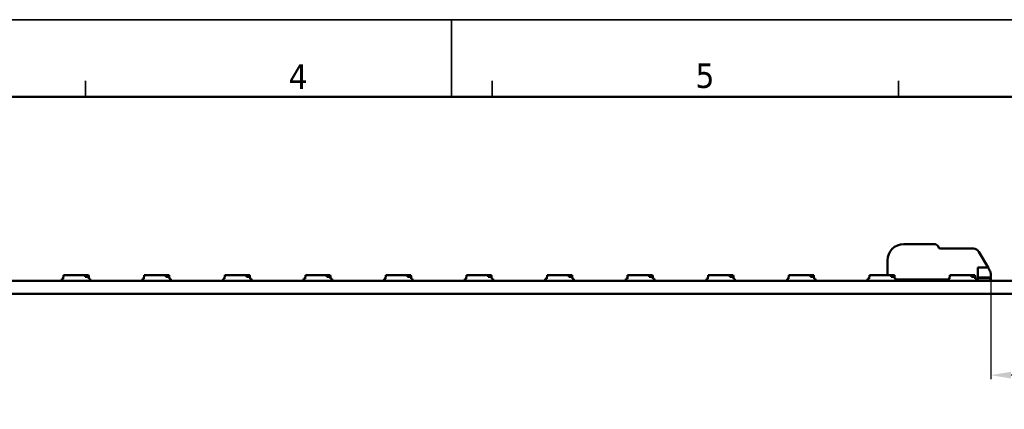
# Model space of a CAD drawing. Header units: millimetres. Extents: x 0 to 420, y 0 to 296.
# Tile 15 of 16: x 157 to 278, y 249 to 296. Entities that reach past the tile are written whole.
import ezdxf

# ---------------------------------------------------------------- set-up
doc = ezdxf.new("R2010")
doc.units = ezdxf.units.MM
doc.layers.get('0').update_dxf_attribs({"lineweight": 25})
for name, color, linetype, lineweight in [('Dimensions(ISO)', 7, 'Continuous', 25), ('Sketch Geometry(ISO)', 7, 'Continuous', 50), ('Symbols(ISO)', 7, 'Continuous', 25), ('Visible Edges(ISO)', 7, 'Continuous', 50)]:
    doc.layers.add(name, color=color, linetype=linetype, lineweight=lineweight)
doc.styles.add('LG.Philips.Title', font='verdana.ttf', dxfattribs={"width": 0.9})
doc.styles.add('Philips-dimensions', font='verdana.ttf')
doc.dimstyles.new('Philips-Oss', dxfattribs={"dimtxt": 2.5, "dimasz": 2.5, "dimexe": 0.5, "dimexo": 0, "dimgap": 0.5, "dimtad": 1, "dimtoh": 1, "dimrnd": 1e-08, "dimdsep": 46, "dimtxsty": 'Philips-dimensions', "dimcen": 0.09, "dimdle": 10, "dimclrd": 7, "dimclre": 7, "dimclrt": 7, "dimazin": 2, "dimtfac": 1, "dimtmove": 0, "dimatfit": 3, "dimfxl": 1, "dimtolj": 1, "dimlwd": 25, "dimlwe": 25, "dimarcsym": 0})

# ---------------------------------------------------------------- blocks, each defined once
blk = doc.blocks.new('Borders A3')
at = {"layer": 'Sketch Geometry(ISO)', "color": 7, "linetype": 'Continuous', "lineweight": 35}
for p, q in [((419.5, 296.5), (0.5, 296.5)), ((210, 296.5), (210, 287)), ((165, 289), (165, 287)), ((215, 289), (215, 287)), ((265, 289), (265, 287))]:
    blk.add_line(p, q, dxfattribs=at)
at = {"layer": 'Sketch Geometry(ISO)', "color": 1, "linetype": 'Continuous', "lineweight": 50, "true_color": 0xff0000}
blk.add_line((410, 287), (20, 287), dxfattribs=at)
at = {"layer": 'Symbols(ISO)', "color": 3, "true_color": 0x00ff00, "char_height": 3, "attachment_point": 7, "style": 'LG.Philips.Title'}
for s, insert in [('\\fVerdana|b0|i0;\\H3.0000;4', (190, 288)), ('\\fVerdana|b0|i0;\\H3.0000;5', (240, 288.06))]:
    blk.add_mtext(s, dxfattribs=dict(at, insert=insert))
blk = doc.blocks.new('*D32')
at = {"layer": 'Defpoints', "color": 0, "linetype": 'Continuous', "transparency": 16777216}
for p in [(276.32, 264.8), (348.3, 262.8), (276.32, 252.8)]:
    blk.add_point(p, dxfattribs=at)
at = {"layer": 'Dimensions(ISO)', "color": 7, "linetype": 'Continuous', "lineweight": 25, "transparency": 16777216}
for p, q in [((276.32, 264.8), (276.32, 252.3)), ((348.3, 262.8), (348.3, 252.3)), ((345.8, 252.8), (278.82, 252.8))]:
    blk.add_line(p, q, dxfattribs=at)
at = {"layer": 'Dimensions(ISO)', "color": 7, "linetype": 'Continuous', "transparency": 16777216}
for points in [[(278.82, 253.22), (278.82, 252.39), (276.32, 252.8)], [(345.8, 253.22), (345.8, 252.39), (348.3, 252.8)]]:
    blk.add_solid(points, dxfattribs=at)
at = {"layer": 'Dimensions(ISO)', "color": 7, "linetype": 'Continuous', "lineweight": 25, "transparency": 16777216, "insert": (304.06, 255.99), "char_height": 2.5, "attachment_point": 1, "style": 'Philips-dimensions'}
blk.add_mtext('\\A1;71.98 ref.', dxfattribs=at)

msp = doc.modelspace()

# ---------------------------------------------------------------- linework, layer by layer
at = {"layer": 'Visible Edges(ISO)'}
for p, q in [((265.616, 268.905), (269.41, 268.905)), ((269.843, 268.655), (269.958, 268.455)), ((270.132, 268.355), (274.216, 268.355)), ((274.866, 267.98), (275.991, 266.03)), ((263.616, 265.105), (263.616, 266.905)), ((274.716, 266.03), (274.716, 264.555)), ((274.716, 266.03), (275.991, 266.03)), ((276.216, 265.642), (275.991, 266.03)), ((276.316, 264.805), (276.316, 265.267)), ((348.296, 264.405), (80.596, 264.405)), ((162.113, 264.656), (162.288, 264.656)), ((162.113, 264.405), (162.113, 264.656)), ((162.188, 264.655), (162.288, 264.655)), ((162.188, 264.415), (162.188, 264.655)), ((162.188, 264.415), (165.538, 264.415)), ((162.288, 264.655), (162.327, 265.105)), ((162.313, 264.405), (162.313, 264.415)), ((162.327, 265.105), (164.988, 265.105)), ((163.213, 264.405), (163.213, 264.415)), ((163.763, 264.405), (163.763, 264.415)), ((164.988, 265.105), (165.398, 265.105)), ((164.988, 264.905), (164.988, 265.105)), ((165.416, 264.905), (164.988, 264.905)), ((165.398, 265.105), (165.416, 264.905)), ((165.413, 264.405), (165.413, 264.415)), ((165.416, 264.905), (165.438, 264.655)), ((165.438, 264.656), (165.613, 264.656)), ((165.438, 264.655), (165.538, 264.655)), ((165.538, 264.415), (165.538, 264.655)), ((165.613, 264.405), (165.613, 264.656)), ((172.02, 264.656), (172.195, 264.656)), ((172.02, 264.405), (172.02, 264.656)), ((172.095, 264.655), (172.195, 264.655)), ((172.095, 264.415), (172.095, 264.655)), ((172.095, 264.415), (175.445, 264.415)), ((172.195, 264.655), (172.234, 265.105)), ((172.22, 264.405), (172.22, 264.415)), ((172.234, 265.105), (174.895, 265.105)), ((173.12, 264.405), (173.12, 264.415)), ((173.67, 264.405), (173.67, 264.415)), ((174.895, 265.105), (175.306, 265.105)), ((174.895, 264.905), (174.895, 265.105)), ((175.323, 264.905), (174.895, 264.905)), ((175.306, 265.105), (175.323, 264.905)), ((175.32, 264.405), (175.32, 264.415)), ((175.323, 264.905), (175.345, 264.655)), ((175.345, 264.656), (175.52, 264.656)), ((175.345, 264.655), (175.445, 264.655)), ((175.445, 264.415), (175.445, 264.655)), ((175.52, 264.405), (175.52, 264.656)), ((181.928, 264.656), (182.103, 264.656)), ((181.928, 264.405), (181.928, 264.656)), ((182.003, 264.655), (182.103, 264.655)), ((182.003, 264.415), (182.003, 264.655)), ((182.003, 264.415), (185.353, 264.415)), ((182.103, 264.655), (182.142, 265.105)), ((182.128, 264.405), (182.128, 264.415)), ((182.142, 265.105), (184.803, 265.105)), ((183.028, 264.405), (183.028, 264.415)), ((183.578, 264.405), (183.578, 264.415)), ((184.803, 265.105), (185.213, 265.105)), ((184.803, 264.905), (184.803, 265.105)), ((185.231, 264.905), (184.803, 264.905)), ((185.213, 265.105), (185.231, 264.905)), ((185.228, 264.405), (185.228, 264.415)), ((185.231, 264.905), (185.253, 264.655)), ((185.252, 264.656), (185.428, 264.656)), ((185.253, 264.655), (185.353, 264.655)), ((185.353, 264.415), (185.353, 264.655)), ((185.428, 264.405), (185.428, 264.656)), ((191.835, 264.656), (192.01, 264.656)), ((191.835, 264.405), (191.835, 264.656)), ((191.91, 264.655), (192.01, 264.655)), ((191.91, 264.415), (191.91, 264.655)), ((191.91, 264.415), (195.26, 264.415)), ((192.01, 264.655), (192.049, 265.105)), ((192.035, 264.405), (192.035, 264.415)), ((192.049, 265.105), (194.71, 265.105)), ((192.935, 264.405), (192.935, 264.415)), ((193.485, 264.405), (193.485, 264.415)), ((194.71, 265.105), (195.121, 265.105)), ((194.71, 264.905), (194.71, 265.105)), ((195.138, 264.905), (194.71, 264.905)), ((195.121, 265.105), (195.138, 264.905)), ((195.135, 264.405), (195.135, 264.415)), ((195.138, 264.905), (195.16, 264.655)), ((195.16, 264.656), (195.335, 264.656)), ((195.16, 264.655), (195.26, 264.655)), ((195.26, 264.415), (195.26, 264.655)), ((195.335, 264.405), (195.335, 264.656)), ((201.742, 264.656), (201.917, 264.656)), ((201.742, 264.405), (201.742, 264.656)), ((201.817, 264.655), (201.917, 264.655)), ((201.817, 264.415), (201.817, 264.655)), ((201.817, 264.415), (205.167, 264.415)), ((201.917, 264.655), (201.957, 265.105)), ((201.942, 264.405), (201.942, 264.415)), ((201.957, 265.105), (204.617, 265.105)), ((202.842, 264.405), (202.842, 264.415)), ((203.392, 264.405), (203.392, 264.415)), ((204.617, 265.105), (205.028, 265.105)), ((204.617, 264.905), (204.617, 265.105)), ((205.045, 264.905), (204.617, 264.905)), ((205.028, 265.105), (205.045, 264.905)), ((205.042, 264.405), (205.042, 264.415)), ((205.045, 264.905), (205.067, 264.655)), ((205.067, 264.656), (205.242, 264.656)), ((205.067, 264.655), (205.167, 264.655)), ((205.167, 264.415), (205.167, 264.655)), ((205.242, 264.405), (205.242, 264.656)), ((211.65, 264.656), (211.825, 264.656)), ((211.65, 264.405), (211.65, 264.656)), ((211.725, 264.655), (211.825, 264.655)), ((211.725, 264.415), (211.725, 264.655)), ((211.725, 264.415), (215.075, 264.415)), ((211.825, 264.655), (211.864, 265.105)), ((211.85, 264.405), (211.85, 264.415)), ((211.864, 265.105), (214.525, 265.105)), ((212.75, 264.405), (212.75, 264.415)), ((213.3, 264.405), (213.3, 264.415)), ((214.525, 265.105), (214.935, 265.105)), ((214.525, 264.905), (214.525, 265.105)), ((214.953, 264.905), (214.525, 264.905)), ((214.935, 265.105), (214.953, 264.905)), ((214.95, 264.405), (214.95, 264.415)), ((214.953, 264.905), (214.975, 264.655)), ((214.975, 264.656), (215.15, 264.656)), ((214.975, 264.655), (215.075, 264.655)), ((215.075, 264.415), (215.075, 264.655)), ((215.15, 264.405), (215.15, 264.656)), ((221.557, 264.656), (221.732, 264.656)), ((221.557, 264.405), (221.557, 264.656)), ((221.632, 264.655), (221.732, 264.655)), ((221.632, 264.415), (221.632, 264.655)), ((221.632, 264.415), (224.982, 264.415)), ((221.732, 264.655), (221.771, 265.105)), ((221.757, 264.405), (221.757, 264.415)), ((221.771, 265.105), (224.432, 265.105)), ((222.657, 264.405), (222.657, 264.415)), ((223.207, 264.405), (223.207, 264.415)), ((224.432, 265.105), (224.843, 265.105)), ((224.432, 264.905), (224.432, 265.105)), ((224.86, 264.905), (224.432, 264.905)), ((224.843, 265.105), (224.86, 264.905)), ((224.857, 264.405), (224.857, 264.415)), ((224.86, 264.905), (224.882, 264.655)), ((224.882, 264.656), (225.057, 264.656)), ((224.882, 264.655), (224.982, 264.655)), ((224.982, 264.415), (224.982, 264.655)), ((225.057, 264.405), (225.057, 264.656)), ((231.465, 264.656), (231.64, 264.656)), ((231.465, 264.405), (231.465, 264.656)), ((231.54, 264.655), (231.64, 264.655)), ((231.54, 264.415), (231.54, 264.655)), ((231.54, 264.415), (234.89, 264.415)), ((231.64, 264.655), (231.679, 265.105)), ((231.665, 264.405), (231.665, 264.415)), ((231.679, 265.105), (234.34, 265.105)), ((232.565, 264.405), (232.565, 264.415)), ((233.115, 264.405), (233.115, 264.415)), ((234.34, 265.105), (234.75, 265.105)), ((234.34, 264.905), (234.34, 265.105)), ((234.768, 264.905), (234.34, 264.905)), ((234.75, 265.105), (234.768, 264.905)), ((234.765, 264.405), (234.765, 264.415)), ((234.768, 264.905), (234.79, 264.655)), ((234.789, 264.656), (234.965, 264.656)), ((234.79, 264.655), (234.89, 264.655)), ((234.89, 264.415), (234.89, 264.655)), ((234.965, 264.405), (234.965, 264.656)), ((241.372, 264.656), (241.547, 264.656)), ((241.372, 264.405), (241.372, 264.656)), ((241.447, 264.655), (241.547, 264.655)), ((241.447, 264.415), (241.447, 264.655)), ((241.447, 264.415), (244.797, 264.415)), ((241.547, 264.655), (241.586, 265.105)), ((241.572, 264.405), (241.572, 264.415)), ((241.586, 265.105), (244.247, 265.105)), ((242.472, 264.405), (242.472, 264.415)), ((243.022, 264.405), (243.022, 264.415)), ((244.247, 265.105), (244.658, 265.105)), ((244.247, 264.905), (244.247, 265.105)), ((244.675, 264.905), (244.247, 264.905)), ((244.658, 265.105), (244.675, 264.905)), ((244.672, 264.405), (244.672, 264.415)), ((244.675, 264.905), (244.697, 264.655)), ((244.697, 264.656), (244.872, 264.656)), ((244.697, 264.655), (244.797, 264.655)), ((244.797, 264.415), (244.797, 264.655)), ((244.872, 264.405), (244.872, 264.656)), ((251.279, 264.656), (251.454, 264.656)), ((251.279, 264.405), (251.279, 264.656)), ((251.354, 264.655), (251.454, 264.655)), ((251.354, 264.415), (251.354, 264.655)), ((251.354, 264.415), (254.704, 264.415)), ((251.454, 264.655), (251.494, 265.105)), ((251.479, 264.405), (251.479, 264.415)), ((251.494, 265.105), (254.154, 265.105)), ((252.379, 264.405), (252.379, 264.415)), ((252.929, 264.405), (252.929, 264.415)), ((254.154, 265.105), (254.565, 265.105)), ((254.154, 264.905), (254.154, 265.105)), ((254.582, 264.905), (254.154, 264.905)), ((254.565, 265.105), (254.582, 264.905)), ((254.579, 264.405), (254.579, 264.415)), ((254.582, 264.905), (254.604, 264.655)), ((254.604, 264.656), (254.779, 264.656)), ((254.604, 264.655), (254.704, 264.655)), ((254.704, 264.415), (254.704, 264.655)), ((254.779, 264.405), (254.779, 264.656)), ((261.187, 264.656), (261.362, 264.656)), ((261.187, 264.405), (261.187, 264.656)), ((261.262, 264.655), (261.362, 264.655)), ((261.262, 264.415), (261.262, 264.655)), ((261.262, 264.415), (264.612, 264.415)), ((261.362, 264.655), (261.401, 265.105)), ((261.387, 264.405), (261.387, 264.415)), ((261.401, 265.105), (264.062, 265.105)), ((262.287, 264.405), (262.287, 264.415)), ((262.837, 264.405), (262.837, 264.415)), ((264.062, 265.105), (264.472, 265.105)), ((264.062, 264.905), (264.062, 265.105)), ((264.49, 264.905), (264.062, 264.905)), ((264.472, 265.105), (264.49, 264.905)), ((264.487, 264.405), (264.487, 264.415)), ((264.49, 264.905), (264.512, 264.655)), ((264.512, 264.656), (264.687, 264.656)), ((264.512, 264.655), (264.612, 264.655)), ((264.612, 264.415), (264.612, 264.655)), ((264.687, 264.405), (264.687, 264.656)), ((271.094, 264.555), (264.687, 264.555)), ((271.094, 264.656), (271.269, 264.656)), ((271.094, 264.405), (271.094, 264.656)), ((271.169, 264.655), (271.269, 264.655)), ((271.169, 264.415), (271.169, 264.655)), ((271.169, 264.415), (274.519, 264.415)), ((271.269, 264.655), (271.308, 265.105)), ((271.294, 264.405), (271.294, 264.415)), ((271.308, 265.105), (273.969, 265.105)), ((272.194, 264.405), (272.194, 264.415)), ((272.744, 264.405), (272.744, 264.415)), ((273.969, 265.105), (274.38, 265.105)), ((273.969, 264.905), (273.969, 265.105)), ((274.397, 264.905), (273.969, 264.905)), ((274.38, 265.105), (274.397, 264.905)), ((274.394, 264.405), (274.394, 264.415)), ((274.397, 264.905), (274.419, 264.655)), ((274.419, 264.656), (274.594, 264.656)), ((274.419, 264.655), (274.519, 264.655)), ((274.519, 264.415), (274.519, 264.655)), ((274.594, 264.405), (274.594, 264.656)), ((274.716, 264.555), (274.594, 264.555)), ((276.316, 264.805), (274.716, 264.805)), ((274.716, 264.705), (276.316, 264.705)), ((276.316, 264.555), (276.166, 264.405)), ((276.316, 264.705), (276.316, 264.555)), ((348.296, 262.805), (80.596, 262.805))]:
    msp.add_line(p, q, dxfattribs=at)
for centre, radius, start, end in [((265.616, 266.905), 2, 90, 180), ((269.41, 268.405), 0.5, 30, 90), ((270.132, 268.555), 0.2, 210, 270), ((274.216, 267.605), 0.75, 30, 90), ((264.916, 265.155), 0.75, 270, 306.8699), ((272.449, 265.005), 0.6, 259.52469, 270)]:
    msp.add_arc(centre, radius, start, end, dxfattribs=at)
msp.add_open_spline([(276.216, 265.642), (276.224, 265.627), (276.232, 265.613), (276.291, 265.492), (276.316, 265.368), (276.316, 265.267)], degree=3, knots=[0.078278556, 0.078278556, 0.078278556, 0.078278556, 0.083769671, 0.083769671, 0.125939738, 0.125939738, 0.125939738, 0.125939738], dxfattribs=at)

# ---------------------------------------------------------------- block references
msp.add_blockref('Borders A3', (0, 0))

# ---------------------------------------------------------------- dimensions: what is measured, and where the dimension line sits
at = {"layer": 'Dimensions(ISO)', "color": 7, "linetype": 'Continuous', "lineweight": 25}
dim = msp.add_linear_dim(base=(276.316, 252.805), p1=(348.296, 262.805), p2=(276.316, 264.805), angle=180, text='<> ref.', dimstyle='Philips-Oss', override={"dimgap": 0.5, "dimtoh": 0, "dimdec": 2, "dimtol": 0, "dimlim": 0, "dimtp": 0, "dimtm": 0, "dimtdec": 2, "dimtofl": 0, "dimatfit": 1}, dxfattribs=at)
dim.commit()
dim.dimension.update_dxf_attribs({"geometry": '*D32', "text_midpoint": (312.306, 252.805), "dimtype": 160})

doc.saveas('drawing.dxf')
